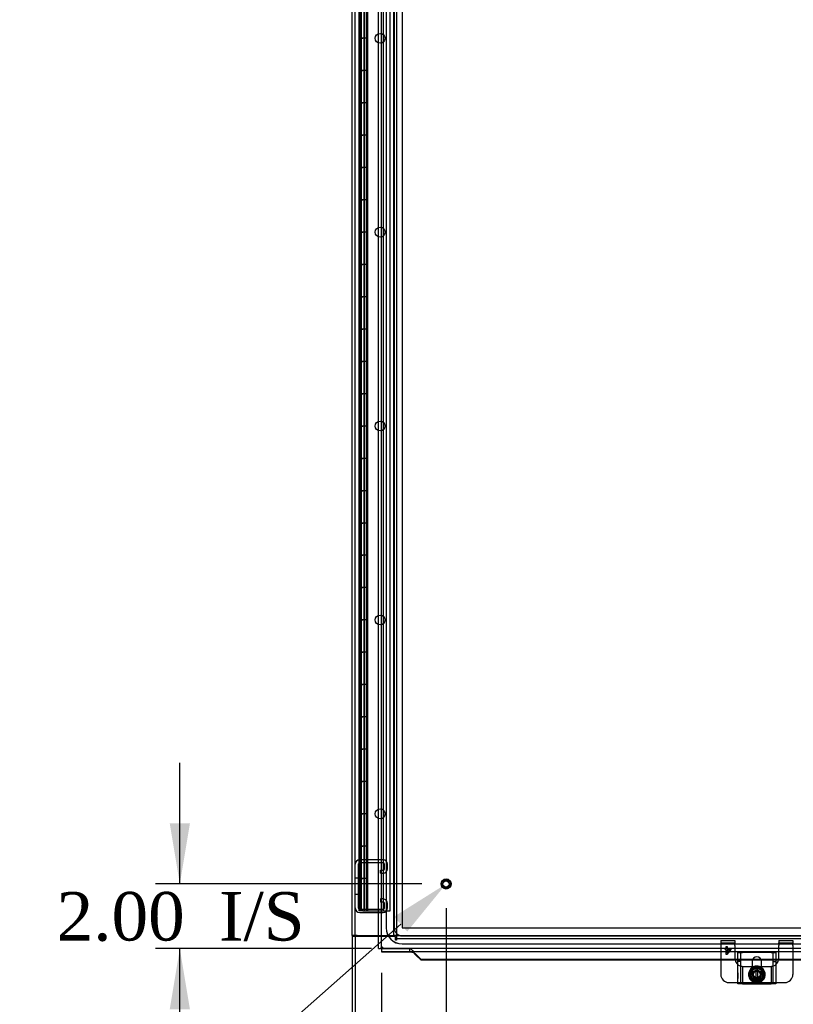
# Model space of a CAD drawing. Header units: inches. Extents: x 1 to 299, y -2 to 199.
# Tile 36 of 75: x 56 to 80, y 67 to 98. Entities that reach past the tile are written whole.
import ezdxf
from ezdxf import colors
from ezdxf.entities.mleader import LeaderData, LeaderLine
from ezdxf.enums import TextEntityAlignment as Align
from ezdxf.lldxf.tags import DXFTag
from ezdxf.math import Vec2, Vec3

# ---------------------------------------------------------------- set-up
doc = ezdxf.new("R2010")
doc.units = ezdxf.units.IN
doc.header["$MEASUREMENT"] = 0
for name, color, linetype in [('COM42667', 7, 'Continuous'), ('COM42780', 7, 'Continuous'), ('COM53955-1', 7, 'Continuous'), ('COM53964-1', 7, 'Continuous'), ('COM54746-60', 7, 'Continuous'), ('COM70220', 7, 'Continuous'), ('COM71177-1', 7, 'Continuous'), ('COM71180-1', 7, 'Continuous'), ('Default', 7, 'Continuous'), ('SCC19011', 7, 'Continuous'), ('SPR20265', 7, 'Continuous'), ('STD26258', 7, 'Continuous'), ('WAF25035', 7, 'Continuous')]:
    doc.layers.add(name, color=color, linetype=linetype)
doc.styles.add('SEACAD_Times_New_Roman', font='times.ttf')
tags = doc.linetypes.add('HIDDEN2', pattern=[0.1875, 0.125, -0.0625]).pattern_tags.tags
tags[6:7] = [DXFTag(74, 4), DXFTag(75, 0), DXFTag(340, '0'), DXFTag(46, 0.0), DXFTag(50, 0.0), DXFTag(44, 0.0), DXFTag(45, 0.0)]
tags[4:5] = [DXFTag(74, 4), DXFTag(75, 0), DXFTag(340, '0'), DXFTag(46, 0.0), DXFTag(50, 0.0), DXFTag(44, 0.0), DXFTag(45, 0.0)]
doc.dimstyles.new('HAMMOND_(STH_-_300x200)', dxfattribs={"dimtxt": 1.5, "dimasz": 1.875, "dimexe": 0.75, "dimexo": 0.75, "dimgap": 0.375, "dimtad": 0, "dimtih": 1, "dimtoh": 1, "dimzin": 0, "dimdsep": 46, "dimtxsty": 'SEACAD_Times_New_Roman', "dimblk1": '_SE_FILLED', "dimblk2": '_SE_FILLED', "dimsah": 1, "dimcen": 0.75, "dimadec": 0, "dimazin": 0, "dimtfac": 0.8, "dimtofl": 0, "dimtmove": 0, "dimatfit": 3, "dimfxl": 1, "dimtolj": 1, "dimtzin": 0, "dimarcsym": 0})

# ---------------------------------------------------------------- blocks, each defined once
blk = doc.blocks.new('SE2')
at = {"layer": 'COM42667', "color": 7, "linetype": 'Continuous'}
for p, q in [((78.431, 68.923), (78.574, 68.923)), ((78.431, 67.953), (78.431, 68.923)), ((79.466, 68.923), (78.574, 68.923)), ((79.466, 68.923), (79.609, 68.923)), ((79.609, 68.923), (79.609, 67.953)), ((78.879, 68.649), (78.879, 68.449)), ((79.16, 68.449), (79.16, 68.649)), ((78.574, 67.953), (78.431, 67.953)), ((78.574, 67.953), (79.466, 67.953)), ((79.609, 67.953), (79.466, 67.953))]:
    blk.add_line(p, q, dxfattribs=at)
at = {"layer": 'COM42667', "color": 7, "linetype": 'HIDDEN2'}
for p, q in [((78.526, 67.953), (78.526, 68.923)), ((79.514, 68.923), (79.514, 67.953)), ((78.526, 68.639), (78.431, 68.639)), ((79.514, 68.639), (79.609, 68.639)), ((78.432, 68.29), (78.431, 68.29)), ((78.432, 68.26), (78.431, 68.26)), ((78.432, 68.29), (78.432, 68.175)), ((78.879, 68.449), (78.879, 68.242)), ((79.16, 68.242), (79.16, 68.449)), ((78.432, 68.181), (78.431, 68.181)), ((78.432, 68.175), (78.431, 68.175)), ((78.432, 68.15), (78.431, 68.15)), ((78.432, 68.116), (78.431, 68.116)), ((78.432, 68.175), (78.432, 68.15)), ((78.432, 68.15), (78.432, 68.116))]:
    blk.add_line(p, q, dxfattribs=at)
at = {"layer": 'COM42667', "color": 7, "linetype": 'Continuous'}
blk.add_arc((79.02, 68.649), 0.141, 0, 180, dxfattribs=at)
at = {"layer": 'COM42667', "color": 7, "linetype": 'HIDDEN2'}
blk.add_arc((79.02, 68.242), 0.141, 180, 0, dxfattribs=at)
at = {"layer": 'COM42780', "color": 7, "linetype": 'HIDDEN2'}
for p, q in [((77.905, 69.292), (77.905, 69.225)), ((77.905, 69.292), (78.342, 69.292)), ((77.905, 69.225), (78.342, 69.225)), ((77.905, 69.225), (77.905, 69.174)), ((77.905, 69.174), (77.905, 69.14)), ((78.342, 69.292), (78.342, 69.225)), ((78.342, 69.225), (78.342, 69.174)), ((78.342, 69.14), (78.342, 69.174)), ((79.698, 69.292), (79.698, 69.225)), ((79.698, 69.292), (80.135, 69.292)), ((79.698, 69.225), (80.135, 69.225)), ((79.698, 69.174), (79.698, 69.225)), ((79.698, 69.174), (79.698, 69.14)), ((80.135, 69.292), (80.135, 69.225)), ((80.135, 69.225), (80.135, 69.174)), ((80.135, 69.14), (80.135, 69.174)), ((77.905, 69.14), (77.905, 68.68)), ((78.036, 69.019), (78.036, 69.047)), ((78.036, 69.047), (78.07, 69.047)), ((78.07, 69.019), (78.036, 69.019)), ((78.07, 69.107), (78.101, 69.107)), ((78.07, 69.047), (78.07, 69.107)), ((78.07, 68.857), (78.07, 69.019)), ((78.21, 69.019), (78.095, 68.857)), ((78.101, 69.107), (78.101, 69.047)), ((78.101, 69.047), (78.21, 69.047)), ((78.101, 68.906), (78.18, 69.019)), ((78.18, 69.019), (78.101, 69.019)), ((78.101, 69.019), (78.101, 68.906)), ((78.21, 69.047), (78.21, 69.019)), ((78.342, 69.14), (78.342, 68.742)), ((79.698, 68.742), (79.698, 69.14)), ((80.135, 69.14), (80.135, 68.68)), ((78.095, 68.857), (78.07, 68.857)), ((78.575, 68.493), (78.575, 67.992)), ((78.58, 68.492), (78.592, 68.492)), ((78.592, 68.492), (78.723, 68.492)), ((78.723, 68.492), (78.879, 68.492)), ((79.16, 68.492), (79.317, 68.492)), ((79.317, 68.492), (79.448, 68.492)), ((79.448, 68.492), (79.46, 68.492)), ((79.465, 68.493), (79.465, 67.992)), ((78.431, 67.992), (78.527, 67.992)), ((78.527, 67.992), (78.575, 67.992)), ((78.575, 67.992), (78.58, 67.992)), ((78.58, 67.992), (78.723, 67.992)), ((78.723, 67.992), (78.974, 67.992)), ((79.075, 67.992), (79.317, 67.992)), ((79.317, 67.992), (79.46, 67.992)), ((79.46, 67.992), (79.465, 67.992)), ((79.465, 67.992), (79.513, 67.992)), ((79.513, 67.992), (79.609, 67.992))]:
    blk.add_line(p, q, dxfattribs=at)
at = {"layer": 'COM42780', "color": 7, "linetype": 'Continuous'}
for p, q in [((77.905, 68.68), (77.905, 68.242)), ((80.135, 68.68), (80.135, 68.242)), ((78.879, 68.492), (78.951, 68.492)), ((79.086, 68.492), (79.16, 68.492)), ((78.155, 67.992), (78.431, 67.992)), ((79.609, 67.992), (79.885, 67.992))]:
    blk.add_line(p, q, dxfattribs=at)
at = {"layer": 'COM42780', "color": 7, "linetype": 'HIDDEN2'}
for radius in [0.195, 0.125, 0.106]:
    blk.add_circle((79.02, 68.242), radius, dxfattribs=at)
for centre, start, end in [((78.592, 68.742), 180, 194.3096), ((79.448, 68.742), 345.6904, 0), ((78.592, 68.742), 230.0676, 254.9972), ((78.592, 68.742), 254.9972, 266.1643), ((78.592, 68.742), 266.1643, 267.3237), ((79.448, 68.742), 272.6763, 273.8357), ((79.448, 68.742), 273.8357, 285.0028), ((79.448, 68.742), 285.0028, 309.9324)]:
    blk.add_arc(centre, 0.25, start, end, dxfattribs=at)
at = {"layer": 'COM42780', "color": 7, "linetype": 'Continuous'}
for centre, start, end in [((78.592, 68.742), 194.3096, 230.0676), ((79.448, 68.742), 309.9324, 345.6904), ((78.155, 68.242), 180, 270), ((79.885, 68.242), 270, 0)]:
    blk.add_arc(centre, 0.25, start, end, dxfattribs=at)
at = {"layer": 'COM53955-1', "color": 7, "linetype": 'Continuous'}
for p, q in [((67.302, 69.043), (67.302, 131.385)), ((67.302, 69.043), (67.358, 69.043)), ((67.397, 69.043), (67.358, 69.043)), ((67.436, 69.083), (67.397, 69.043)), ((67.397, 69.043), (67.397, 69.004)), ((67.397, 69.004), (67.397, 68.948)), ((89.582, 68.948), (67.397, 68.948)), ((67.397, 68.948), (67.397, 68.948)), ((67.397, 68.948), (68.272, 68.948)), ((67.445, 69.091), (67.445, 69.091)), ((67.445, 69.091), (67.445, 69.091)), ((67.445, 69.091), (67.445, 69.091)), ((67.445, 69.091), (67.445, 69.091)), ((68.438, 68.888), (68.438, 68.863)), ((68.627, 68.705), (68.438, 68.888)), ((68.438, 68.863), (68.627, 68.68)), ((78.431, 68.705), (68.627, 68.705)), ((68.627, 68.68), (68.627, 68.705)), ((78.431, 68.68), (68.627, 68.68)), ((79.157, 68.68), (78.883, 68.68)), ((79.149, 68.705), (78.891, 68.705)), ((88.352, 68.705), (79.609, 68.705)), ((88.352, 68.68), (79.609, 68.68))]:
    blk.add_line(p, q, dxfattribs=at)
at = {"layer": 'COM53955-1', "color": 7, "linetype": 'HIDDEN2'}
for p, q in [((67.397, 69.043), (67.397, 131.385)), ((89.582, 69.043), (67.397, 69.043)), ((67.397, 69.043), (68.272, 69.043)), ((68.272, 68.948), (68.272, 69.043)), ((68.406, 68.904), (68.406, 68.911)), ((78.891, 68.705), (78.431, 68.705)), ((78.883, 68.68), (78.431, 68.68)), ((79.609, 68.705), (79.149, 68.705)), ((79.609, 68.68), (79.157, 68.68))]:
    blk.add_line(p, q, dxfattribs=at)
at = {"layer": 'COM53955-1', "color": 7, "linetype": 'Continuous'}
for centre, radius, start, end in [((67.925, 68.114), 1.088, 116.1959, 121.4118), ((66.574, 69.513), 0.967, 328.2614, 334.1309)]:
    blk.add_arc(centre, radius, start, end, dxfattribs=at)
at = {"layer": 'COM53955-1', "color": 7, "linetype": 'HIDDEN2'}
blk.add_open_spline([(68.272, 69.043), (68.286, 69.041), (68.3, 69.034), (68.327, 69.014), (68.341, 68.999), (68.369, 68.965), (68.382, 68.946), (68.402, 68.917), (68.407, 68.908), (68.413, 68.9)], degree=3, knots=[0, 0, 0, 0, 0.25, 0.25, 0.5, 0.5, 0.75, 0.75, 0.8501805, 0.8501805, 0.8501805, 0.8501805], dxfattribs=at)
at = {"layer": 'COM53955-1', "color": 7, "linetype": 'Continuous'}
blk.add_open_spline([(68.272, 68.948), (68.286, 68.947), (68.3, 68.945), (68.327, 68.938), (68.341, 68.933), (68.369, 68.922), (68.382, 68.915), (68.41, 68.902), (68.424, 68.894), (68.438, 68.888)], degree=3, knots=[0, 0, 0, 0, 0.25, 0.25, 0.5, 0.5, 0.75, 0.75, 1, 1, 1, 1], dxfattribs=at)
blk.add_open_spline([(68.413, 68.9), (68.421, 68.888), (68.429, 68.875), (68.438, 68.863)], degree=3, dxfattribs=at)
at = {"layer": 'COM53964-1', "color": 7, "linetype": 'HIDDEN2'}
for p, q in [((66.68, 71.651), (66.68, 70.302)), ((67.447, 71.789), (66.723, 71.789)), ((67.447, 71.694), (66.723, 71.694)), ((67.49, 71.513), (67.49, 71.651)), ((67.585, 71.513), (67.585, 71.651)), ((67.364, 71.47), (67.447, 71.47)), ((67.364, 71.375), (67.364, 71.47)), ((67.364, 71.375), (67.447, 71.375)), ((66.68, 71.227), (66.585, 71.227)), ((66.585, 70.727), (66.68, 70.727)), ((67.447, 70.578), (67.364, 70.578)), ((67.364, 70.578), (67.364, 70.483)), ((67.447, 70.483), (67.364, 70.483)), ((67.49, 70.302), (67.49, 70.44)), ((67.585, 70.302), (67.585, 70.44)), ((66.723, 70.259), (67.447, 70.259)), ((66.723, 70.164), (67.447, 70.164))]:
    blk.add_line(p, q, dxfattribs=at)
for centre, radius, start, end in [((66.723, 71.651), 0.138, 90, 180), ((66.723, 71.651), 0.043, 90, 180), ((67.447, 71.651), 0.138, 0, 90), ((67.447, 71.651), 0.043, 0, 90), ((67.447, 71.513), 0.043, 270, 0), ((67.447, 71.513), 0.138, 270, 0), ((67.447, 70.44), 0.138, 0, 90), ((67.447, 70.44), 0.043, 0, 90), ((66.723, 70.302), 0.138, 180, 270), ((66.723, 70.302), 0.043, 180, 270), ((67.447, 70.302), 0.043, 270, 0), ((67.447, 70.302), 0.138, 270, 0)]:
    blk.add_arc(centre, radius, start, end, dxfattribs=at)
at = {"layer": 'COM54746-60', "color": 7, "linetype": 'HIDDEN2'}
for p, q in [((66.767, 130.214), (66.767, 70.214)), ((66.867, 70.214), (66.867, 130.214)), ((66.95, 70.214), (66.95, 130.214)), ((66.975, 70.214), (66.975, 130.214)), ((67.459, 70.214), (67.459, 130.214)), ((67.669, 70.214), (67.669, 130.214)), ((66.738, 97.214), (66.738, 98.214)), ((66.762, 98.214), (66.762, 97.214)), ((66.781, 97.214), (66.781, 98.214)), ((66.872, 97.214), (66.872, 98.214)), ((66.934, 97.214), (66.934, 98.214)), ((66.738, 96.214), (66.738, 97.214)), ((66.762, 97.214), (66.762, 96.214)), ((66.851, 97.214), (66.851, 96.214)), ((66.872, 96.214), (66.872, 97.214)), ((66.872, 96.214), (66.872, 97.214)), ((66.933, 97.214), (66.934, 97.214)), ((66.933, 96.214), (66.933, 97.214)), ((66.934, 97.214), (66.933, 97.214)), ((66.934, 96.214), (66.934, 97.214)), ((66.738, 95.214), (66.738, 96.214)), ((66.762, 96.214), (66.762, 95.214)), ((66.781, 95.214), (66.781, 96.214)), ((66.872, 95.214), (66.872, 96.214)), ((66.933, 96.214), (66.934, 96.214)), ((66.934, 96.214), (66.933, 96.214)), ((66.934, 95.214), (66.934, 96.214)), ((66.738, 94.214), (66.738, 95.214)), ((66.762, 95.214), (66.762, 94.214)), ((66.851, 95.214), (66.851, 94.214)), ((66.872, 94.214), (66.872, 95.214)), ((66.872, 94.214), (66.872, 95.214)), ((66.933, 95.214), (66.934, 95.214)), ((66.933, 94.214), (66.933, 95.214)), ((66.934, 95.214), (66.933, 95.214)), ((66.934, 94.214), (66.934, 95.214)), ((66.738, 93.214), (66.738, 94.214)), ((66.762, 94.214), (66.762, 93.214)), ((66.781, 93.214), (66.781, 94.214)), ((66.872, 93.214), (66.872, 94.214)), ((66.933, 94.214), (66.934, 94.214)), ((66.934, 94.214), (66.933, 94.214)), ((66.934, 93.214), (66.934, 94.214)), ((66.738, 92.214), (66.738, 93.214)), ((66.762, 93.214), (66.762, 92.214)), ((66.851, 93.214), (66.851, 92.214)), ((66.872, 92.214), (66.872, 93.214)), ((66.872, 92.214), (66.872, 93.214)), ((66.933, 93.214), (66.934, 93.214)), ((66.933, 92.214), (66.933, 93.214)), ((66.934, 93.214), (66.933, 93.214)), ((66.934, 92.214), (66.934, 93.214)), ((66.738, 91.214), (66.738, 92.214)), ((66.762, 92.214), (66.762, 91.214)), ((66.781, 91.214), (66.781, 92.214)), ((66.872, 91.214), (66.872, 92.214)), ((66.933, 92.214), (66.934, 92.214)), ((66.934, 92.214), (66.933, 92.214)), ((66.934, 91.214), (66.934, 92.214)), ((66.738, 90.214), (66.738, 91.214)), ((66.762, 91.214), (66.762, 90.214)), ((66.851, 91.214), (66.851, 90.214)), ((66.872, 90.214), (66.872, 91.214)), ((66.872, 90.214), (66.872, 91.214)), ((66.933, 91.214), (66.934, 91.214)), ((66.933, 90.214), (66.933, 91.214)), ((66.934, 91.214), (66.933, 91.214)), ((66.934, 90.214), (66.934, 91.214)), ((66.738, 89.214), (66.738, 90.214)), ((66.762, 90.214), (66.762, 89.214)), ((66.781, 89.214), (66.781, 90.214)), ((66.872, 89.214), (66.872, 90.214)), ((66.933, 90.214), (66.934, 90.214)), ((66.934, 90.214), (66.933, 90.214)), ((66.934, 89.214), (66.934, 90.214)), ((66.738, 88.214), (66.738, 89.214)), ((66.762, 89.214), (66.762, 88.214)), ((66.851, 89.214), (66.851, 88.214)), ((66.872, 88.214), (66.872, 89.214)), ((66.872, 88.214), (66.872, 89.214)), ((66.933, 89.214), (66.934, 89.214)), ((66.933, 88.214), (66.933, 89.214)), ((66.934, 89.214), (66.933, 89.214)), ((66.934, 88.214), (66.934, 89.214)), ((66.738, 87.214), (66.738, 88.214)), ((66.762, 88.214), (66.762, 87.214)), ((66.781, 87.214), (66.781, 88.214)), ((66.872, 87.214), (66.872, 88.214)), ((66.933, 88.214), (66.934, 88.214)), ((66.934, 88.214), (66.933, 88.214)), ((66.934, 87.214), (66.934, 88.214)), ((66.738, 86.214), (66.738, 87.214)), ((66.762, 87.214), (66.762, 86.214)), ((66.851, 87.214), (66.851, 86.214)), ((66.872, 86.214), (66.872, 87.214)), ((66.872, 86.214), (66.872, 87.214)), ((66.933, 87.214), (66.934, 87.214)), ((66.933, 86.214), (66.933, 87.214)), ((66.934, 87.214), (66.933, 87.214)), ((66.934, 86.214), (66.934, 87.214)), ((66.738, 85.214), (66.738, 86.214)), ((66.762, 86.214), (66.762, 85.214)), ((66.781, 85.214), (66.781, 86.214)), ((66.872, 85.214), (66.872, 86.214)), ((66.933, 86.214), (66.934, 86.214)), ((66.934, 86.214), (66.933, 86.214)), ((66.934, 85.214), (66.934, 86.214)), ((66.738, 84.214), (66.738, 85.214)), ((66.762, 85.214), (66.762, 84.214)), ((66.851, 85.214), (66.851, 84.214)), ((66.872, 84.214), (66.872, 85.214)), ((66.872, 84.214), (66.872, 85.214)), ((66.933, 85.214), (66.934, 85.214)), ((66.933, 84.214), (66.933, 85.214)), ((66.934, 85.214), (66.933, 85.214)), ((66.934, 84.214), (66.934, 85.214)), ((66.738, 83.214), (66.738, 84.214)), ((66.762, 84.214), (66.762, 83.214)), ((66.781, 83.214), (66.781, 84.214)), ((66.872, 83.214), (66.872, 84.214)), ((66.933, 84.214), (66.934, 84.214)), ((66.934, 84.214), (66.933, 84.214)), ((66.934, 83.214), (66.934, 84.214)), ((66.738, 82.214), (66.738, 83.214)), ((66.762, 83.214), (66.762, 82.214)), ((66.851, 83.214), (66.851, 82.214)), ((66.872, 82.214), (66.872, 83.214)), ((66.872, 82.214), (66.872, 83.214)), ((66.933, 83.214), (66.934, 83.214)), ((66.933, 82.214), (66.933, 83.214)), ((66.934, 83.214), (66.933, 83.214)), ((66.934, 82.214), (66.934, 83.214)), ((66.738, 81.214), (66.738, 82.214)), ((66.762, 82.214), (66.762, 81.214)), ((66.781, 81.214), (66.781, 82.214)), ((66.872, 81.214), (66.872, 82.214)), ((66.933, 82.214), (66.934, 82.214)), ((66.934, 82.214), (66.933, 82.214)), ((66.934, 81.214), (66.934, 82.214)), ((66.738, 80.214), (66.738, 81.214)), ((66.762, 81.214), (66.762, 80.214)), ((66.851, 81.214), (66.851, 80.214)), ((66.872, 80.214), (66.872, 81.214)), ((66.872, 80.214), (66.872, 81.214)), ((66.933, 81.214), (66.934, 81.214)), ((66.933, 80.214), (66.933, 81.214)), ((66.934, 81.214), (66.933, 81.214)), ((66.934, 80.214), (66.934, 81.214)), ((66.738, 79.214), (66.738, 80.214)), ((66.762, 80.214), (66.762, 79.214)), ((66.781, 79.214), (66.781, 80.214)), ((66.872, 79.214), (66.872, 80.214)), ((66.933, 80.214), (66.934, 80.214)), ((66.934, 80.214), (66.933, 80.214)), ((66.934, 79.214), (66.934, 80.214)), ((66.738, 78.214), (66.738, 79.214)), ((66.762, 79.214), (66.762, 78.214)), ((66.851, 79.214), (66.851, 78.214)), ((66.872, 78.214), (66.872, 79.214)), ((66.872, 78.214), (66.872, 79.214)), ((66.933, 79.214), (66.934, 79.214)), ((66.933, 78.214), (66.933, 79.214)), ((66.934, 79.214), (66.933, 79.214)), ((66.934, 78.214), (66.934, 79.214)), ((66.738, 77.214), (66.738, 78.214)), ((66.762, 78.214), (66.762, 77.214)), ((66.781, 77.214), (66.781, 78.214)), ((66.872, 77.214), (66.872, 78.214)), ((66.933, 78.214), (66.934, 78.214)), ((66.934, 78.214), (66.933, 78.214)), ((66.934, 77.214), (66.934, 78.214)), ((66.738, 76.214), (66.738, 77.214)), ((66.762, 77.214), (66.762, 76.214)), ((66.851, 77.214), (66.851, 76.214)), ((66.872, 76.214), (66.872, 77.214)), ((66.872, 76.214), (66.872, 77.214)), ((66.933, 77.214), (66.934, 77.214)), ((66.933, 76.214), (66.933, 77.214)), ((66.934, 77.214), (66.933, 77.214)), ((66.934, 76.214), (66.934, 77.214)), ((66.738, 75.214), (66.738, 76.214)), ((66.762, 76.214), (66.762, 75.214)), ((66.781, 75.214), (66.781, 76.214)), ((66.872, 75.214), (66.872, 76.214)), ((66.933, 76.214), (66.934, 76.214)), ((66.934, 76.214), (66.933, 76.214)), ((66.934, 75.214), (66.934, 76.214)), ((66.738, 74.214), (66.738, 75.214)), ((66.762, 75.214), (66.762, 74.214)), ((66.851, 75.214), (66.851, 74.214)), ((66.872, 74.214), (66.872, 75.214)), ((66.872, 74.214), (66.872, 75.214)), ((66.933, 75.214), (66.934, 75.214)), ((66.933, 74.214), (66.933, 75.214)), ((66.934, 75.214), (66.933, 75.214)), ((66.934, 74.214), (66.934, 75.214)), ((66.738, 73.214), (66.738, 74.214)), ((66.762, 74.214), (66.762, 73.214)), ((66.781, 73.214), (66.781, 74.214)), ((66.872, 73.214), (66.872, 74.214)), ((66.933, 74.214), (66.934, 74.214)), ((66.934, 74.214), (66.933, 74.214)), ((66.934, 73.214), (66.934, 74.214)), ((66.738, 72.214), (66.738, 73.214)), ((66.762, 73.214), (66.762, 72.214)), ((66.851, 73.214), (66.851, 72.214)), ((66.872, 72.214), (66.872, 73.214)), ((66.872, 72.214), (66.872, 73.214)), ((66.933, 73.214), (66.934, 73.214)), ((66.933, 72.214), (66.933, 73.214)), ((66.934, 73.214), (66.933, 73.214)), ((66.934, 72.214), (66.934, 73.214)), ((66.738, 71.214), (66.738, 72.214)), ((66.762, 72.214), (66.762, 71.214)), ((66.781, 71.214), (66.781, 72.214)), ((66.872, 71.214), (66.872, 72.214)), ((66.933, 72.214), (66.934, 72.214)), ((66.934, 72.214), (66.933, 72.214)), ((66.934, 71.214), (66.934, 72.214)), ((66.738, 70.214), (66.738, 71.214)), ((66.762, 71.214), (66.762, 70.214)), ((66.851, 71.214), (66.851, 70.214)), ((66.872, 70.214), (66.872, 71.214)), ((66.872, 70.214), (66.872, 71.214)), ((66.933, 70.214), (66.933, 71.214)), ((66.933, 71.214), (66.934, 71.214)), ((66.934, 71.214), (66.933, 71.214)), ((66.934, 70.214), (66.934, 71.214)), ((67.302, 70.214), (67.397, 70.214)), ((67.397, 70.214), (67.459, 70.214)), ((67.459, 70.214), (67.669, 70.214))]:
    blk.add_line(p, q, dxfattribs=at)
at = {"layer": 'COM54746-60', "color": 7, "linetype": 'Continuous'}
for p, q in [((66.7, 98.214), (66.7, 97.214)), ((66.933, 97.214), (66.933, 98.214)), ((66.7, 97.214), (66.817, 97.214)), ((66.7, 97.214), (66.7, 96.214)), ((66.817, 97.214), (66.7, 97.214)), ((66.933, 97.214), (66.817, 97.214)), ((66.7, 96.214), (66.817, 96.214)), ((66.817, 96.214), (66.7, 96.214)), ((66.7, 96.214), (66.7, 95.214)), ((66.933, 96.214), (66.817, 96.214)), ((66.933, 95.214), (66.933, 96.214)), ((66.7, 95.214), (66.817, 95.214)), ((66.7, 95.214), (66.7, 94.214)), ((66.817, 95.214), (66.7, 95.214)), ((66.933, 95.214), (66.817, 95.214)), ((66.7, 94.214), (66.817, 94.214)), ((66.817, 94.214), (66.7, 94.214)), ((66.7, 94.214), (66.7, 93.214)), ((66.933, 94.214), (66.817, 94.214)), ((66.933, 93.214), (66.933, 94.214)), ((66.7, 93.214), (66.817, 93.214)), ((66.7, 93.214), (66.7, 92.214)), ((66.817, 93.214), (66.7, 93.214)), ((66.933, 93.214), (66.817, 93.214)), ((66.7, 92.214), (66.817, 92.214)), ((66.817, 92.214), (66.7, 92.214)), ((66.7, 92.214), (66.7, 91.214)), ((66.933, 92.214), (66.817, 92.214)), ((66.933, 91.214), (66.933, 92.214)), ((66.7, 91.214), (66.817, 91.214)), ((66.7, 91.214), (66.7, 90.214)), ((66.817, 91.214), (66.7, 91.214)), ((66.933, 91.214), (66.817, 91.214)), ((66.7, 90.214), (66.817, 90.214)), ((66.817, 90.214), (66.7, 90.214)), ((66.7, 90.214), (66.7, 89.214)), ((66.933, 90.214), (66.817, 90.214)), ((66.933, 89.214), (66.933, 90.214)), ((66.7, 89.214), (66.817, 89.214)), ((66.7, 89.214), (66.7, 88.214)), ((66.817, 89.214), (66.7, 89.214)), ((66.933, 89.214), (66.817, 89.214)), ((66.7, 88.214), (66.817, 88.214)), ((66.817, 88.214), (66.7, 88.214)), ((66.7, 88.214), (66.7, 87.214)), ((66.933, 88.214), (66.817, 88.214)), ((66.933, 87.214), (66.933, 88.214)), ((66.7, 87.214), (66.817, 87.214)), ((66.7, 87.214), (66.7, 86.214)), ((66.817, 87.214), (66.7, 87.214)), ((66.933, 87.214), (66.817, 87.214)), ((66.7, 86.214), (66.817, 86.214)), ((66.817, 86.214), (66.7, 86.214)), ((66.7, 86.214), (66.7, 85.214)), ((66.933, 86.214), (66.817, 86.214)), ((66.933, 85.214), (66.933, 86.214)), ((66.7, 85.214), (66.817, 85.214)), ((66.7, 85.214), (66.7, 84.214)), ((66.817, 85.214), (66.7, 85.214)), ((66.933, 85.214), (66.817, 85.214)), ((66.7, 84.214), (66.817, 84.214)), ((66.817, 84.214), (66.7, 84.214)), ((66.7, 84.214), (66.7, 83.214)), ((66.933, 84.214), (66.817, 84.214)), ((66.933, 83.214), (66.933, 84.214)), ((66.7, 83.214), (66.817, 83.214)), ((66.7, 83.214), (66.7, 82.214)), ((66.817, 83.214), (66.7, 83.214)), ((66.933, 83.214), (66.817, 83.214)), ((66.7, 82.214), (66.817, 82.214)), ((66.817, 82.214), (66.7, 82.214)), ((66.7, 82.214), (66.7, 81.214)), ((66.933, 82.214), (66.817, 82.214)), ((66.933, 81.214), (66.933, 82.214)), ((66.7, 81.214), (66.817, 81.214)), ((66.7, 81.214), (66.7, 80.214)), ((66.817, 81.214), (66.7, 81.214)), ((66.933, 81.214), (66.817, 81.214)), ((66.7, 80.214), (66.817, 80.214)), ((66.817, 80.214), (66.7, 80.214)), ((66.7, 80.214), (66.7, 79.214)), ((66.933, 80.214), (66.817, 80.214)), ((66.933, 79.214), (66.933, 80.214)), ((66.7, 79.214), (66.817, 79.214)), ((66.7, 79.214), (66.7, 78.214)), ((66.817, 79.214), (66.7, 79.214)), ((66.933, 79.214), (66.817, 79.214)), ((66.7, 78.214), (66.817, 78.214)), ((66.817, 78.214), (66.7, 78.214)), ((66.7, 78.214), (66.7, 77.214)), ((66.933, 78.214), (66.817, 78.214)), ((66.933, 77.214), (66.933, 78.214)), ((66.7, 77.214), (66.817, 77.214)), ((66.7, 77.214), (66.7, 76.214)), ((66.817, 77.214), (66.7, 77.214)), ((66.933, 77.214), (66.817, 77.214)), ((66.7, 76.214), (66.817, 76.214)), ((66.817, 76.214), (66.7, 76.214)), ((66.7, 76.214), (66.7, 75.214)), ((66.933, 76.214), (66.817, 76.214)), ((66.933, 75.214), (66.933, 76.214)), ((66.7, 75.214), (66.817, 75.214)), ((66.7, 75.214), (66.7, 74.214)), ((66.817, 75.214), (66.7, 75.214)), ((66.933, 75.214), (66.817, 75.214)), ((66.7, 74.214), (66.817, 74.214)), ((66.817, 74.214), (66.7, 74.214)), ((66.7, 74.214), (66.7, 73.214)), ((66.933, 74.214), (66.817, 74.214)), ((66.933, 73.214), (66.933, 74.214)), ((66.7, 73.214), (66.817, 73.214)), ((66.7, 73.214), (66.7, 72.214)), ((66.817, 73.214), (66.7, 73.214)), ((66.933, 73.214), (66.817, 73.214)), ((66.7, 72.214), (66.817, 72.214)), ((66.817, 72.214), (66.7, 72.214)), ((66.7, 72.214), (66.7, 71.214)), ((66.933, 72.214), (66.817, 72.214)), ((66.933, 71.214), (66.933, 72.214)), ((66.7, 71.214), (66.817, 71.214)), ((66.7, 71.214), (66.7, 70.214)), ((66.817, 71.214), (66.7, 71.214)), ((66.933, 71.214), (66.817, 71.214)), ((66.817, 70.214), (66.7, 70.214)), ((66.817, 70.214), (67.302, 70.214))]:
    blk.add_line(p, q, dxfattribs=at)
at = {"layer": 'COM54746-60', "color": 7, "linetype": 'HIDDEN2'}
for centre in [(67.356, 97.214), (67.356, 91.214), (67.356, 85.214), (67.356, 79.214), (67.356, 73.214)]:
    blk.add_circle(centre, 0.152, dxfattribs=at)
at = {"layer": 'COM70220', "color": 7, "linetype": 'HIDDEN2'}
for p, q in [((67.539, 130.742), (67.539, 69.687)), ((67.54, 130.742), (67.54, 69.687)), ((67.789, 130.742), (67.789, 69.687)), ((68.038, 130.742), (68.038, 69.687)), ((68.039, 130.742), (68.039, 69.687)), ((68.039, 69.687), (88.939, 69.687)), ((68.039, 69.686), (88.939, 69.686)), ((68.039, 69.437), (88.939, 69.437)), ((68.039, 69.188), (88.939, 69.188)), ((68.039, 69.187), (88.939, 69.187))]:
    blk.add_line(p, q, dxfattribs=at)
for radius in [0.5, 0.499, 0.25, 0.001]:
    blk.add_arc((68.039, 69.687), radius, 180, 270, dxfattribs=at)
at = {"layer": 'COM71177-1', "color": 7, "linetype": 'Continuous'}
for p, q in [((66.49, 69.45), (66.49, 130.76)), ((66.49, 69.45), (66.49, 69.42)), ((66.65, 69.45), (66.49, 69.45)), ((66.585, 69.42), (66.49, 69.42)), ((66.49, 69.42), (66.49, 62.17)), ((66.585, 69.45), (66.585, 69.42)), ((66.65, 69.45), (67.302, 69.45))]:
    blk.add_line(p, q, dxfattribs=at)
at = {"layer": 'COM71177-1', "color": 7, "linetype": 'HIDDEN2'}
for p, q in [((66.585, 69.45), (66.585, 130.76)), ((67.77, 130.76), (67.77, 69.45)), ((67.865, 130.76), (67.865, 69.45)), ((67.302, 69.45), (67.705, 69.45)), ((67.705, 69.45), (67.77, 69.45)), ((67.865, 69.45), (67.77, 69.45))]:
    blk.add_line(p, q, dxfattribs=at)
at = {"layer": 'COM71180-1', "color": 7, "linetype": 'Continuous'}
for p, q in [((66.585, 69.42), (66.585, 62.218)), ((67.302, 69.42), (66.585, 69.42))]:
    blk.add_line(p, q, dxfattribs=at)
at = {"layer": 'COM71180-1', "color": 7, "linetype": 'HIDDEN2'}
for p, q in [((67.835, 69.42), (67.302, 69.42)), ((67.835, 69.307), (67.835, 69.42)), ((67.865, 69.307), (67.835, 69.307)), ((67.865, 69.45), (89.175, 69.45)), ((67.865, 69.45), (67.865, 69.355)), ((67.865, 69.355), (89.175, 69.355)), ((67.865, 69.355), (67.865, 69.307))]:
    blk.add_line(p, q, dxfattribs=at)
at = {"layer": 'SCC19011', "color": 7, "linetype": 'Continuous'}
for p, q in [((78.911, 68.457), (78.779, 68.242)), ((78.986, 68.457), (78.911, 68.457)), ((79.054, 68.457), (78.986, 68.457)), ((78.986, 68.457), (78.986, 68.437)), ((78.986, 68.437), (78.986, 68.427)), ((78.986, 68.427), (78.986, 68.058)), ((79.129, 68.457), (79.054, 68.457)), ((79.054, 68.437), (79.054, 68.457)), ((79.054, 68.427), (79.054, 68.437)), ((79.054, 68.058), (79.054, 68.427)), ((79.261, 68.242), (79.129, 68.457)), ((78.779, 68.242), (78.911, 68.027)), ((78.911, 68.027), (78.986, 68.027)), ((78.986, 68.058), (78.986, 68.048)), ((78.986, 68.048), (78.986, 68.027)), ((78.986, 68.027), (79.054, 68.027)), ((79.054, 68.048), (79.054, 68.058)), ((79.054, 68.027), (79.054, 68.048)), ((79.054, 68.027), (79.129, 68.027)), ((79.129, 68.027), (79.261, 68.242))]:
    blk.add_line(p, q, dxfattribs=at)
at = {"layer": 'SCC19011', "color": 7, "linetype": 'HIDDEN2'}
blk.add_circle((79.02, 68.242), 0.122, dxfattribs=at)
at = {"layer": 'SCC19011', "color": 7, "linetype": 'Continuous'}
for start, end in [(100.4474, 259.5526), (280.4474, 79.5526)]:
    blk.add_arc((79.02, 68.242), 0.188, start, end, dxfattribs=at)
at = {"layer": 'SPR20265', "color": 7, "linetype": 'HIDDEN2'}
for p, q in [((78.835, 68.427), (78.86, 68.402)), ((79.02, 68.06), (79.02, 68.025))]:
    blk.add_line(p, q, dxfattribs=at)
for points, knots in [([(78.879, 68.453), (78.859, 68.44), (78.818, 68.403), (78.774, 68.327), (78.76, 68.232), (78.78, 68.139), (78.833, 68.059), (78.911, 68.004), (79.004, 67.981), (79.099, 67.991), (79.183, 68.036), (79.247, 68.107), (79.28, 68.197), (79.28, 68.292), (79.245, 68.38), (79.2, 68.433), (79.168, 68.455), (79.161, 68.46)], [0.8028925, 0.8028925, 0.8028925, 0.8028925, 0.8112914, 0.8223931, 0.8334948, 0.8445983, 0.8557003, 0.8668021, 0.8779027, 0.8890041, 0.9001067, 0.9112098, 0.9223136, 0.9334157, 0.9445065, 0.955056, 0.9580988, 0.9580988, 0.9580988, 0.9580988]), ([(79.161, 68.411), (79.151, 68.42), (79.115, 68.445), (79.042, 68.469), (78.946, 68.459), (78.864, 68.41), (78.808, 68.331), (78.79, 68.237), (78.811, 68.143), (78.87, 68.067), (78.953, 68.02), (79.049, 68.012), (79.14, 68.043), (79.21, 68.108), (79.249, 68.196), (79.249, 68.292), (79.21, 68.38), (79.139, 68.444), (79.049, 68.476), (78.953, 68.468), (78.868, 68.424), (78.808, 68.349), (78.783, 68.257), (78.796, 68.162), (78.845, 68.08), (78.923, 68.024), (79.017, 68.003), (79.111, 68.02), (79.191, 68.073), (79.244, 68.153), (79.261, 68.247), (79.241, 68.341), (79.185, 68.419), (79.104, 68.47), (79.01, 68.485), (78.917, 68.463), (78.839, 68.407), (78.79, 68.325), (78.775, 68.23), (78.798, 68.137), (78.854, 68.06), (78.936, 68.01), (79.031, 67.995), (79.124, 68.017), (79.201, 68.073), (79.252, 68.154), (79.269, 68.248), (79.249, 68.342), (79.194, 68.421), (79.115, 68.474), (79.021, 68.493), (78.939, 68.478), (78.895, 68.454), (78.879, 68.443)], [0.0632459, 0.0632459, 0.0632459, 0.0632459, 0.0677916, 0.0788813, 0.0899732, 0.1010652, 0.1121593, 0.123253, 0.1343442, 0.1454373, 0.156529, 0.1676234, 0.1787178, 0.1898116, 0.200905, 0.2119972, 0.2230929, 0.2341872, 0.2452831, 0.2563771, 0.2674708, 0.2785654, 0.28966, 0.3007576, 0.3118528, 0.3229492, 0.3340432, 0.3451384, 0.3562353, 0.3673323, 0.3784297, 0.3895246, 0.4006213, 0.4117166, 0.4228156, 0.4339132, 0.4450112, 0.4561079, 0.4672039, 0.4783017, 0.4893995, 0.5004992, 0.5115966, 0.5226954, 0.5337915, 0.544891, 0.5559893, 0.5670899, 0.5781889, 0.5892874, 0.6003855, 0.6114838, 0.6182193, 0.6182193, 0.6182193, 0.6182193]), ([(78.804, 68.2), (78.801, 68.215), (78.799, 68.244), (78.802, 68.273), (78.805, 68.288)], [0.16392013, 0.16392013, 0.16392013, 0.16392013, 0.1698589, 0.17613515, 0.17613515, 0.17613515, 0.17613515]), ([(78.818, 68.176), (78.81, 68.201), (78.804, 68.248), (78.814, 68.294), (78.821, 68.313)], [0.3480461, 0.3480461, 0.3480461, 0.3480461, 0.35873317, 0.3673569, 0.3673569, 0.3673569, 0.3673569]), ([(79.196, 68.133), (79.189, 68.122), (79.165, 68.091), (79.111, 68.051), (79.031, 68.031), (78.95, 68.043), (78.88, 68.085), (78.831, 68.151), (78.811, 68.23), (78.823, 68.311), (78.865, 68.381), (78.931, 68.43), (79.01, 68.449), (79.091, 68.436), (79.16, 68.394), (79.208, 68.327), (79.225, 68.247), (79.21, 68.166), (79.165, 68.098), (79.097, 68.053), (79.016, 68.039), (78.936, 68.057), (78.87, 68.106), (78.829, 68.176), (78.819, 68.258), (78.842, 68.336), (78.895, 68.399), (78.968, 68.435), (79.05, 68.439), (79.127, 68.41), (79.185, 68.352), (79.215, 68.276), (79.211, 68.194), (79.175, 68.121), (79.112, 68.068), (79.033, 68.047), (78.952, 68.059), (78.897, 68.095), (78.872, 68.123), (78.866, 68.132)], [0.464438, 0.464438, 0.464438, 0.464438, 0.4698156, 0.4809232, 0.4920326, 0.503138, 0.5142446, 0.52535, 0.5364578, 0.547565, 0.5586721, 0.5697781, 0.5808823, 0.5919888, 0.603094, 0.6142018, 0.6253066, 0.6364118, 0.6475152, 0.6586197, 0.6697249, 0.6808298, 0.6919358, 0.7030382, 0.714142, 0.7252447, 0.7363492, 0.7474536, 0.7585562, 0.7696589, 0.7807596, 0.7918635, 0.8029663, 0.8140692, 0.8251712, 0.836271, 0.8473724, 0.8584731, 0.862923, 0.862923, 0.862923, 0.862923]), ([(78.86, 68.402), (78.882, 68.422), (78.928, 68.456), (79.02, 68.474), (79.106, 68.455), (79.175, 68.411), (79.224, 68.346), (79.247, 68.268), (79.241, 68.187), (79.207, 68.112), (79.149, 68.055), (79.074, 68.022), (78.993, 68.018), (78.929, 68.038), (78.895, 68.059), (78.885, 68.067)], [0, 0, 0, 0, 0.0112469, 0.0252682, 0.0367371, 0.0476376, 0.0587408, 0.0698533, 0.080966, 0.0920765, 0.1031883, 0.1142994, 0.1254131, 0.1365249, 0.1418271, 0.1418271, 0.1418271, 0.1418271]), ([(78.865, 68.386), (78.868, 68.389), (78.89, 68.411), (78.94, 68.442), (79.02, 68.457), (79.1, 68.441), (79.152, 68.407), (79.176, 68.381), (79.181, 68.375)], [0.37922098, 0.37922098, 0.37922098, 0.37922098, 0.38094922, 0.39205781, 0.40316665, 0.41427643, 0.42538516, 0.42868152, 0.42868152, 0.42868152, 0.42868152]), ([(78.879, 68.409), (78.892, 68.42), (78.928, 68.444), (78.971, 68.456), (78.998, 68.459)], [0.19601695, 0.19601695, 0.19601695, 0.19601695, 0.20319267, 0.2141853, 0.2141853, 0.2141853, 0.2141853]), ([(78.972, 68.423), (78.974, 68.423), (79.002, 68.43), (79.034, 68.43), (79.062, 68.423), (79.065, 68.423)], [0.91315801, 0.91315801, 0.91315801, 0.91315801, 0.91397592, 0.92507741, 0.92612869, 0.92612869, 0.92612869, 0.92612869]), ([(79.192, 68.311), (79.199, 68.293), (79.208, 68.25), (79.199, 68.184), (79.166, 68.124), (79.104, 68.071), (79.053, 68.063), (79.02, 68.06)], [0.95046325, 0.95046325, 0.95046325, 0.95046325, 0.95824793, 0.96865358, 0.9770936, 0.98730809, 1, 1, 1, 1]), ([(79.039, 68.459), (79.052, 68.458), (79.092, 68.45), (79.133, 68.43), (79.157, 68.41), (79.161, 68.407)], [0.21995858, 0.21995858, 0.21995858, 0.21995858, 0.22541447, 0.23652458, 0.23857738, 0.23857738, 0.23857738, 0.23857738]), ([(79.24, 68.364), (79.237, 68.37), (79.217, 68.402), (79.182, 68.438), (79.145, 68.461), (79.135, 68.466)], [0.75353292, 0.75353292, 0.75353292, 0.75353292, 0.75578627, 0.7668873, 0.771103, 0.771103, 0.771103, 0.771103]), ([(79.21, 68.328), (79.21, 68.327), (79.221, 68.303), (79.233, 68.249), (79.223, 68.19), (79.211, 68.161), (79.209, 68.157)], [0.43640128, 0.43640128, 0.43640128, 0.43640128, 0.43649234, 0.44759977, 0.45870607, 0.46079764, 0.46079764, 0.46079764, 0.46079764]), ([(79.229, 68.296), (79.23, 68.292), (79.237, 68.261), (79.237, 68.223), (79.229, 68.191), (79.228, 68.186)], [0.25678082, 0.25678082, 0.25678082, 0.25678082, 0.25874448, 0.26985449, 0.27231226, 0.27231226, 0.27231226, 0.27231226]), ([(79.234, 68.194), (79.24, 68.224), (79.241, 68.256), (79.235, 68.286), (79.235, 68.287)], [0.03475197, 0.03475197, 0.03475197, 0.03475197, 0.04560719, 0.0457885, 0.0457885, 0.0457885, 0.0457885]), ([(79.166, 68.085), (79.161, 68.08), (79.134, 68.058), (79.077, 68.031), (78.996, 68.025), (78.923, 68.048), (78.884, 68.077), (78.869, 68.092)], [0.28879014, 0.28879014, 0.28879014, 0.28879014, 0.29207573, 0.30318617, 0.31429358, 0.32540417, 0.3342706, 0.3342706, 0.3342706, 0.3342706]), ([(79.02, 68.025), (79.053, 68.027), (79.103, 68.035), (79.148, 68.064), (79.165, 68.079)], [0, 0, 0, 0, 0.01093327, 0.01877746, 0.01877746, 0.01877746, 0.01877746])]:
    blk.add_open_spline(points, degree=3, knots=knots, dxfattribs=at)
blk.add_open_spline([(78.879, 68.461), (78.864, 68.451), (78.85, 68.44), (78.835, 68.427)], degree=3, dxfattribs=at)
at = {"layer": 'SPR20265', "color": 7, "linetype": 'Continuous'}
for points, knots in [([(79.161, 68.46), (79.142, 68.472), (79.096, 68.494), (79.017, 68.508), (78.935, 68.493), (78.894, 68.471), (78.879, 68.461)], [0.95809881, 0.95809881, 0.95809881, 0.95809881, 0.9661238, 0.97598802, 0.98694613, 0.99365696, 0.99365696, 0.99365696, 0.99365696]), ([(79.135, 68.466), (79.118, 68.475), (79.07, 68.494), (78.987, 68.499), (78.918, 68.477), (78.885, 68.457), (78.879, 68.453)], [0.771103, 0.771103, 0.771103, 0.771103, 0.77798983, 0.7890906, 0.80019147, 0.80289251, 0.80289251, 0.80289251, 0.80289251])]:
    blk.add_open_spline(points, degree=3, knots=knots, dxfattribs=at)
at = {"layer": 'STD26258', "color": 7, "linetype": 'HIDDEN2'}
for radius in [0.156, 0.125, 0.0944]:
    blk.add_circle((69.397, 71.043), radius, dxfattribs=at)
at = {"layer": 'WAF25035', "color": 7, "linetype": 'Continuous'}
blk.add_circle((79.02, 68.242), 0.25, dxfattribs=at)
at = {"layer": 'WAF25035', "color": 7, "linetype": 'HIDDEN2'}
blk.add_circle((79.02, 68.242), 0.133, dxfattribs=at)
blk = doc.blocks.new('DMBLK2813')
at = {"layer": 'Default', "linetype": 'Continuous'}
for points in [[(60.842, 72.918), (61.154, 71.043), (61.467, 72.918)], [(60.842, 67.168), (61.467, 67.168), (61.154, 69.043)]]:
    blk.add_hatch(color=7, dxfattribs=at).paths.add_polyline_path(points)
at = {"layer": 'Default', "color": 7, "linetype": 'Continuous'}
for p, q in [((61.154, 71.043), (61.154, 74.793)), ((68.647, 71.043), (60.404, 71.043)), ((67.084, 69.043), (60.404, 69.043)), ((61.154, 65.293), (61.154, 69.043))]:
    blk.add_line(p, q, dxfattribs=at)
at = {"layer": 'Default', "color": 7, "linetype": 'Continuous', "style": 'SEACAD_Times_New_Roman'}
for s, p in [('2.00', (57.341, 70.793)), ('I/S', (62.372, 70.793))]:
    blk.add_text(s, height=1.5, dxfattribs=at).set_placement(p, align=Align.TOP_LEFT)
blk = doc.blocks.new('_SE_FILLED')
at = {"color": 0}
blk.add_line((0, 0), (-1, 0), dxfattribs=at)
blk.add_solid([(0, 0), (-1, -0.1665), (-1, 0.1665), (0, 0)], dxfattribs=at)
blk = doc.blocks.new('DMBLK2814')
at = {"layer": 'Default', "linetype": 'Continuous'}
for points in [[(69.272, 64.848), (69.272, 65.473), (67.397, 65.16)], [(67.522, 64.848), (69.397, 65.16), (67.522, 65.473)]]:
    blk.add_hatch(color=7, dxfattribs=at).paths.add_polyline_path(points)
at = {"layer": 'Default', "color": 7, "linetype": 'Continuous'}
for p, q in [((69.397, 70.293), (69.397, 64.41)), ((67.397, 68.293), (67.397, 64.41)), ((67.397, 65.16), (70.193, 65.16)), ((70.193, 65.16), (70.943, 65.16))]:
    blk.add_line(p, q, dxfattribs=at)
at = {"layer": 'Default', "color": 7, "linetype": 'Continuous', "style": 'SEACAD_Times_New_Roman'}
for s, p in [('2.00', (71.468, 65.91)), ('I/S', (76.499, 65.91))]:
    blk.add_text(s, height=1.5, dxfattribs=at).set_placement(p, align=Align.TOP_LEFT)

msp = doc.modelspace()

# ---------------------------------------------------------------- block references
at = {"layer": 'Default'}
msp.add_blockref('SE2', (0, 0), dxfattribs=at)

# ---------------------------------------------------------------- dimensions: what is measured, and where the dimension line sits
at = {"layer": 'Default', "color": 7, "linetype": 'Continuous'}
dim = msp.add_linear_dim(base=(61.154, 71.043), p1=(67.834, 69.043), p2=(69.397, 71.043), angle=90, text='\\A1;<> I/S', dimstyle='HAMMOND_(STH_-_300x200)', dxfattribs=at)
dim.commit()
dim.dimension.update_dxf_attribs({"geometry": 'DMBLK2813', "text_midpoint": (61.154, 70.043), "dimtype": 160})
dim = msp.add_linear_dim(base=(69.397, 65.16), p1=(67.397, 69.043), p2=(69.397, 71.043), text='\\A1;<> I/S', dimstyle='HAMMOND_(STH_-_300x200)', override={"dimtmove": 1}, dxfattribs=at)
dim.commit()
dim.dimension.update_dxf_attribs({"geometry": 'DMBLK2814', "text_midpoint": (70.943, 65.16), "dimtype": 160})

# ---------------------------------------------------------------- leaders
ml = msp.add_multileader_mtext('Standard', dxfattribs=at)
ml.set_content('{\\pxsm0.9;\\fTimes New Roman|b0||i0||c0|p34;\\W1.;GROUND STUD\\PDOOR\\P}', color=7)
ml.set_leader_properties()
ml.build(insert=Vec2(0, 0))
ml.multileader.update_dxf_attribs({"dogleg_length": 0, "arrow_head_size": 1.875})
ctx = ml.context
ctx.base_point, ctx.char_height, ctx.arrow_head_size, ctx.landing_gap_size = Vec3(43.361, 61.756), 1.5, 1.875, 0.525
ctx.text_align_type = 1
notes = []
notes.append((ctx, [(0, (1, 1, 0), (59.637, 62.416), (-1, 0), 0, [(0, [(69.397, 71.043)], 0, [])])]))
ctx.mtext.insert, ctx.mtext.alignment = Vec3(51.282, 63.182), 2
for ctx, leaders in notes:
    for number, flags, end, landing, length, lines in leaders:
        leader = LeaderData()
        leader.index, (leader.has_last_leader_line, leader.has_dogleg_vector, leader.attachment_direction) = number, flags
        leader.last_leader_point, leader.dogleg_vector, leader.dogleg_length = Vec3(end), Vec3(landing), length
        for number, points, colour, breaks in lines:
            line = LeaderLine()
            line.index, line.vertices, line.color, line.breaks = number, Vec3.list(points), colors.encode_raw_color(colour), breaks
            leader.lines.append(line)
        ctx.leaders.append(leader)

doc.saveas('drawing.dxf')
